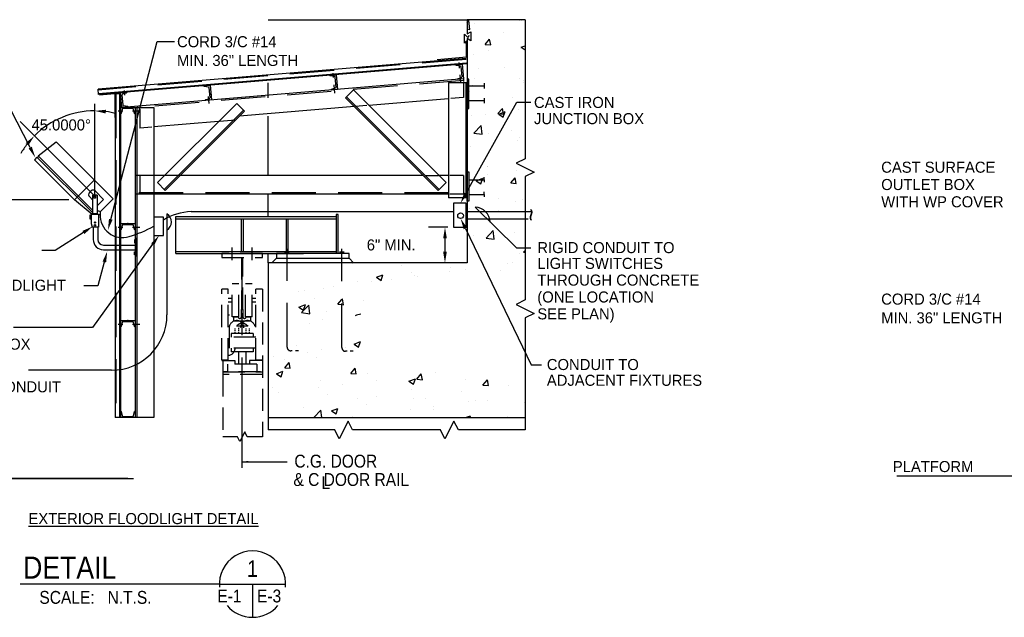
# Model space of a CAD drawing. Extents: x -762 to 3250, y 148 to 2899.
# Tile 5 of 9: x 12 to 1080, y 2236 to 2885. Entities that reach past the tile are written whole.
import ezdxf
from ezdxf.enums import TextEntityAlignment as Align

# ---------------------------------------------------------------- set-up
doc = ezdxf.new("R2010")
doc.units = 0
doc.header["$LTSCALE"] = 96
doc.header["$MEASUREMENT"] = 0
for name, pattern in [('CENTER', [2, 1.25, -0.25, 0.25, -0.25]), ('DASHED', [0.75, 0.5, -0.25]), ('HIDDEN', [0.375, 0.25, -0.125]), ('PHANTOM', [2.5, 1.25, -0.25, 0.25, -0.25, 0.25, -0.25])]:
    doc.linetypes.add(name, pattern=pattern)
doc.layers.get('0').update_dxf_attribs({"linetype": 'CONTINUOUS'})
doc.layers.get('DEFPOINTS').update_dxf_attribs({"linetype": 'CONTINUOUS'})
for name, color, linetype in [('102', 2, 'CONTINUOUS'), ('104', 4, 'CONTINUOUS'), ('E1', 3, 'CONTINUOUS'), ('E2', 2, 'CONTINUOUS'), ('S1', 2, 'CONTINUOUS'), ('S2', 7, 'CONTINUOUS'), ('S5', 1, 'CONTINUOUS'), ('S6', 1, 'CONTINUOUS'), ('S7', 3, 'CONTINUOUS')]:
    doc.layers.add(name, color=color, linetype=linetype)
doc.styles.get("Standard").update_dxf_attribs({"font": 'sx-frac.shx'})
doc.styles.add('SX-FRAC', font='SX-FRAC.shx', dxfattribs={"width": 0.9, "height": 14})
doc.dimstyles.new('_DIM1', dxfattribs={"dimscale": 96, "dimtxt": 0.125, "dimasz": 0.125, "dimexe": 0.1875, "dimexo": 0.0625, "dimgap": 0.0625, "dimtad": 1, "dimtih": 1, "dimtoh": 1, "dimdec": 4, "dimzin": 0, "dimtxsty": 'STANDARD', "dimcen": 0.0625, "dimazin": 3, "dimtfac": 1, "dimtdec": 4, "dimtofl": 0, "dimtmove": 0, "dimatfit": 3, "dimtolj": 1, "dimtzin": 0})

# ---------------------------------------------------------------- blocks, each defined once
blk = doc.blocks.new('*D34')
at = {"color": 0, "linetype": 'BYBLOCK'}
for p, q in [((-102.6, 3547.2), (-338.1, 3547.2)), ((-320.1, 3535.2), (-320.1, 3409.1)), ((-320.1, 3256.8), (-320.1, 3382.8)), ((-38.6, 3244.8), (-338.1, 3244.8))]:
    blk.add_line(p, q, dxfattribs=at)
for points in [[(-322.1, 3535.2), (-318.1, 3535.2), (-320.1, 3547.2)], [(-322.1, 3256.8), (-318.1, 3256.8), (-320.1, 3244.8)]]:
    blk.add_solid(points, dxfattribs=at)
at = {"layer": 'DEFPOINTS', "color": 0, "linetype": 'BYBLOCK'}
for p in [(-96.6, 3547.2), (-320.1, 3244.8), (-32.6, 3244.8)]:
    blk.add_point(p, dxfattribs=at)
at = {"color": 0, "linetype": 'BYBLOCK', "insert": (-320.1, 3396), "char_height": 12, "attachment_point": 5}
blk.add_mtext('\\A1;16\'-0"', dxfattribs=at)
blk = doc.blocks.new('*X28')
at = {"color": 0}
for p, q in [((3062.5, 1678.4), (3064.3, 1680.3)), ((3065.4, 1670.8), (3064.3, 1680.3)), ((3119.6, 1680.2), (3119.6, 1680.2)), ((3122, 1680.2), (3122, 1680.2)), ((3062.5, 1671.3), (3065.4, 1670.8)), ((3070.7, 1676.8), (3070.7, 1676.8)), ((3101.7, 1667.6), (3101.7, 1667.6)), ((3082.1, 1654.5), (3086.9, 1660.2)), ((3088.1, 1654), (3086.9, 1660.2)), ((3082.1, 1654.5), (3088.1, 1654)), ((3085.2, 1648.3), (3085.2, 1648.3)), ((3120.9, 1650.5), (3120.9, 1650.5)), ((3121.1, 1651.5), (3125.4, 1653.1)), ((3121.1, 1651.5), (3125.4, 1648.6)), ((3069.5, 1643.5), (3069.5, 1643.5)), ((3075.4, 1628.1), (3075.4, 1628.1)), ((3102.6, 1629.1), (3102.6, 1629.1)), ((3070.3, 1617.9), (3070.3, 1617.9)), ((3119.6, 1617.2), (3119.6, 1617.2)), ((3123.4, 1613.3), (3123.4, 1613.3)), ((3123.6, 1615.6), (3123.6, 1615.6)), ((3065.1, 1603.3), (3065.1, 1603.3)), ((3068.3, 1610.2), (3068.3, 1610.2)), ((3112.2, 1597), (3112.2, 1597)), ((3096, 1579.3), (3100.8, 1585)), ((3096.8, 1578.9), (3103.8, 1581.6)), ((3101.9, 1578.7), (3100.8, 1585)), ((3101.7, 1575.6), (3103.8, 1581.6)), ((3118.4, 1583.9), (3118.4, 1583.9)), ((3067.1, 1576.9), (3067.1, 1576.9)), ((3082.7, 1578.2), (3082.7, 1578.2)), ((3096, 1579.3), (3101.9, 1578.7)), ((3096.8, 1578.9), (3101.7, 1575.6)), ((3069.8, 1558.2), (3077.6, 1566.4)), ((3078.7, 1556.9), (3077.6, 1566.4)), ((3110.9, 1560.9), (3110.9, 1560.9)), ((3069.8, 1558.2), (3078.7, 1556.9)), ((3085.9, 1557.6), (3085.9, 1557.6)), ((3117.2, 1550.7), (3117.2, 1550.7)), ((3119.3, 1553.6), (3119.3, 1553.6)), ((3065.9, 1543.6), (3065.9, 1543.6)), ((3063.2, 1527.1), (3063.2, 1527.1)), ((3084.6, 1521.4), (3084.6, 1521.4)), ((3084.9, 1521.6), (3084.9, 1521.6)), ((3116, 1517.4), (3116, 1517.4)), ((3116.6, 1524.9), (3116.6, 1524.9)), ((3064.6, 1510.3), (3064.6, 1510.3)), ((3072.4, 1506.4), (3079.4, 1509.1)), ((3072.4, 1506.4), (3077.4, 1503.1)), ((3077.4, 1503.1), (3079.4, 1509.1)), ((3084.3, 1513.7), (3084.3, 1513.7)), ((3109.8, 1504.1), (3114.7, 1509.8)), ((3115.8, 1503.5), (3114.7, 1509.8)), ((3109.8, 1504.1), (3115.8, 1503.5)), ((3096.2, 1487), (3096.2, 1487)), ((3123.1, 1486.6), (3123.1, 1486.6)), ((3063.4, 1477), (3063.4, 1477)), ((3064.8, 1476.6), (3064.8, 1476.6)), ((3114.8, 1484.1), (3114.8, 1484.1)), ((3096.7, 1474), (3096.7, 1474)), ((3069.9, 1447.5), (3069.9, 1447.5)), ((3083.1, 1444.3), (3090.9, 1452.4)), ((3083.1, 1444.3), (3092, 1442.9)), ((3092, 1442.9), (3090.9, 1452.4)), ((3113.6, 1450.8), (3113.6, 1450.8)), ((3077.2, 1422.9), (3077.2, 1422.9)), ((3119, 1427), (3119, 1427)), ((3123.7, 1428.8), (3125.4, 1430.9)), ((3123.7, 1428.8), (3125.4, 1428.7)), ((2938.1, 1416.3), (2938.1, 1416.3)), ((2991.5, 1414), (2991.5, 1414)), ((3044.9, 1411.8), (3044.9, 1411.8)), ((3060.7, 1417), (3060.7, 1417)), ((3061, 1410.5), (3061, 1410.5)), ((3106.7, 1416.4), (3106.7, 1416.4)), ((3112.3, 1417.5), (3112.3, 1417.5)), ((2964.1, 1401.7), (2971.1, 1404.4)), ((2964.1, 1401.7), (2969.1, 1398.3)), ((2969.1, 1398.3), (2971.1, 1404.4)), ((2980.7, 1399.8), (2980.7, 1399.8)), ((3002.3, 1406.9), (3002.3, 1406.9)), ((3005.7, 1403.1), (3005.7, 1403.1)), ((3009.1, 1403), (3009.1, 1403)), ((3043.6, 1408.1), (3043.6, 1408.1)), ((3098.3, 1409.5), (3098.3, 1409.5)), ((2907.2, 1389.5), (2907.2, 1389.5)), ((2917.5, 1391.5), (2917.5, 1391.5)), ((2944, 1396.9), (2944, 1396.9)), ((2958.5, 1396.6), (2958.5, 1396.6)), ((2879.7, 1386.5), (2879.7, 1386.5)), ((2885.7, 1386.9), (2885.7, 1386.9)), ((2897.2, 1378.9), (2897.2, 1378.9)), ((2926.7, 1377.6), (2927.2, 1378.2)), ((2928.4, 1371.9), (2927.2, 1378.2)), ((2880.1, 1369.4), (2887.1, 1372.1)), ((2880.1, 1369.4), (2885, 1366.1)), ((2882.9, 1363.4), (2890.7, 1371.5)), ((2885, 1366.1), (2887.1, 1372.1)), ((2891.8, 1362), (2890.7, 1371.5)), ((2922.4, 1372.4), (2926.7, 1377.6)), ((2922.4, 1372.4), (2926.7, 1372.1)), ((2926.7, 1372.1), (2928.4, 1371.9)), ((2950.5, 1376.6), (2950.5, 1376.6)), ((2882.9, 1363.4), (2891.8, 1362)), ((2909.7, 1365), (2909.7, 1365)), ((2891.2, 1352), (2891.2, 1352)), ((2906, 1356.2), (2906, 1356.2)), ((2877.7, 1327.8), (2877.7, 1327.8)), ((2931.1, 1325.5), (2931.1, 1325.5)), ((2939.8, 1329.2), (2946.8, 1331.8)), ((2939.8, 1329.2), (2944.7, 1325.8)), ((2944.7, 1325.8), (2946.8, 1331.8)), ((2852.8, 1315.4), (2852.8, 1315.4)), ((2889.5, 1320), (2889.5, 1320)), ((2898.8, 1314.4), (2898.8, 1314.4)), ((2904.8, 1322.9), (2904.8, 1322.9)), ((2928.1, 1320.9), (2928.1, 1320.9)), ((2864.6, 1303.5), (2869.4, 1309.2)), ((2864.6, 1303.5), (2870.5, 1303)), ((2864.9, 1312.6), (2864.9, 1312.6)), ((2870.5, 1303), (2869.4, 1309.2)), ((2855.7, 1296.9), (2862.7, 1299.6)), ((2855.7, 1296.9), (2860.7, 1293.5)), ((2860.7, 1293.5), (2862.7, 1299.6)), ((2936.3, 1297.2), (2941.1, 1303)), ((2936.3, 1297.2), (2942.3, 1296.7)), ((2942.3, 1296.7), (2941.1, 1303)), ((2954.9, 1296.7), (2954.9, 1296.7)), ((3008, 1290.9), (3012.8, 1296.7)), ((3014, 1290.4), (3012.8, 1296.7)), ((3027.8, 1298.1), (3027.8, 1298.1)), ((2851.6, 1282.1), (2851.6, 1282.1)), ((2903.6, 1289.6), (2903.6, 1289.6)), ((2926.8, 1284.8), (2926.8, 1284.8)), ((2964.7, 1289.8), (2964.7, 1289.8)), ((2999.4, 1288.9), (3006.4, 1291.6)), ((2999.4, 1288.9), (3004.4, 1285.5)), ((3004.4, 1285.5), (3006.4, 1291.6)), ((3008, 1290.9), (3014, 1290.4)), ((3060.4, 1290.3), (3060.4, 1290.3)), ((3079.7, 1284.7), (3084.6, 1290.4)), ((3079.7, 1284.7), (3085.7, 1284.1)), ((3085.7, 1284.1), (3084.6, 1290.4)), ((3107.5, 1284.3), (3107.5, 1284.3)), ((2857.8, 1277), (2857.8, 1277)), ((2901.8, 1281.5), (2901.8, 1281.5)), ((2911.2, 1274.7), (2911.2, 1274.7)), ((2964.5, 1272.4), (2964.5, 1272.4)), ((3002, 1280.3), (3002, 1280.3)), ((3056.1, 1277.3), (3056.1, 1277.3)), ((2943.7, 1270.3), (2943.7, 1270.3)), ((2953.7, 1263.4), (2953.7, 1263.4)), ((3004.2, 1269.8), (3004.2, 1269.8)), ((3017.9, 1270.2), (3017.9, 1270.2)), ((3026.5, 1261.9), (3026.5, 1261.9)), ((3064.4, 1266.9), (3064.4, 1266.9)), ((3071.3, 1267.9), (3071.3, 1267.9)), ((3084.3, 1268.4), (3084.3, 1268.4)), ((3124.7, 1265.7), (3124.7, 1265.7)), ((2885.4, 1260.3), (2885.4, 1260.3)), ((2896.1, 1249.5), (2903.9, 1257.6)), ((2902.3, 1256.4), (2902.3, 1256.4)), ((2904.9, 1249.3), (2903.9, 1257.6)), ((2915.4, 1256.6), (2922.4, 1259.3)), ((2915.4, 1256.6), (2920.4, 1253.3)), ((2920.4, 1253.3), (2922.4, 1259.3)), ((2938.4, 1250.3), (2938.4, 1250.3)), ((3001.5, 1258.6), (3001.5, 1258.6)), ((3026, 1258.4), (3026, 1258.4)), ((3060.9, 1249.3), (3066.1, 1251.3)), ((3065.5, 1249.3), (3066.1, 1251.3)), ((3106.3, 1251), (3106.3, 1251)), ((2896.1, 1249.5), (2897, 1249.3))]:
    blk.add_line(p, q, dxfattribs=at)
blk = doc.blocks.new('*D35')
at = {"color": 0, "linetype": 'BYBLOCK'}
for p, q in [((308.6, 3517.3), (287.4, 3517.3)), ((305.4, 3505.3), (305.4, 3490.8)), ((308.6, 3478.8), (287.4, 3478.8))]:
    blk.add_line(p, q, dxfattribs=at)
for points in [[(303.4, 3505.3), (307.4, 3505.3), (305.4, 3517.3)], [(303.4, 3490.8), (307.4, 3490.8), (305.4, 3478.8)]]:
    blk.add_solid(points, dxfattribs=at)
at = {"layer": 'DEFPOINTS', "color": 0, "linetype": 'BYBLOCK'}
for p in [(314.6, 3517.3), (305.4, 3478.8), (314.6, 3478.8)]:
    blk.add_point(p, dxfattribs=at)
at = {"color": 0, "linetype": 'BYBLOCK', "insert": (247, 3498.1), "char_height": 12, "attachment_point": 5}
blk.add_mtext('\\A1;6" MIN.', dxfattribs=at)
blk = doc.blocks.new('*D36')
at = {"color": 0, "linetype": 'BYBLOCK'}
for start, end in [(90, 135), (75.1601, 82.5801), (142.4199, 149.8399)]:
    blk.add_arc((-74.6, 3551), 92.7, start, end, dxfattribs=at)
for points in [[(-62.8, 3640.9), (-62.5, 3644.9), (-74.6, 3643.7)], [(-149.6, 3608.8), (-146.6, 3606.2), (-140.2, 3616.5)]]:
    blk.add_solid(points, dxfattribs=at)
at = {"layer": 'DEFPOINTS', "color": 0, "linetype": 'BYBLOCK'}
for p in [(-74.6, 3651.2), (-98.6, 3640.5), (-155.7, 3632.1), (-74.6, 3551), (-74.6, 3551)]:
    blk.add_point(p, dxfattribs=at)
at = {"color": 0, "linetype": 'BYBLOCK', "insert": (-111, 3628.4), "char_height": 12, "attachment_point": 5}
blk.add_mtext('\\A1;45.0000°', dxfattribs=at)

msp = doc.modelspace()

# ---------------------------------------------------------------- linework, layer by layer
at = {"layer": '102'}
for p, q in [((228.54189, 2271.89115), (300.54189, 2271.89115)), ((264.54189, 2271.89115), (264.54189, 2235.89115))]:
    msp.add_line(p, q, dxfattribs=at)
at = {"layer": '104'}
msp.add_line((228.54189, 2271.89115), (12.54189, 2271.89115), dxfattribs=at)
for start, end in [(354.74746728, 185.25253272), (219.84502328, 320.15497672)]:
    msp.add_arc((264.54189, 2271.89115), 36, start, end, dxfattribs=at)
at = {"layer": 'DEFPOINTS', "color": 2, "linetype": 'BYBLOCK'}
msp.add_point((71.38869, 2689.12605), dxfattribs=at)
at = {"layer": 'E1', "color": 1, "linetype": 'CENTER'}
for q in [(93.369, 2793.17139), (12.26698, 2774.03276)]:
    msp.add_line((93.369, 2692.93074), q, dxfattribs=at)
at = {"layer": 'E1'}
for p, q in [((32.01785, 2736.83011), (51.54399, 2752.12405)), ((51.54399, 2752.12405), (113.32415, 2690.34389)), ((30.64166, 2735.45391), (27.85124, 2732.66349)), ((90.83427, 2675.2613), (30.64166, 2735.45391)), ((32.50559, 2736.34237), (31.12939, 2734.96617)), ((90.83427, 2678.01369), (32.01785, 2736.83011)), ((71.38869, 2689.12605), (27.85124, 2732.66349)), ((92.96534, 2710.7027), (71.38869, 2689.12605)), ((87.50306, 2696.77971), (89.52003, 2698.79667)), ((90.83427, 2689.20586), (87.50306, 2692.53707)), ((90.83427, 2694.26209), (90.83427, 2673.03972)), ((90.83427, 2694.26209), (92.38244, 2694.26209)), ((92.38244, 2694.26209), (92.38244, 2691.0779)), ((93.76267, 2698.79667), (103.00339, 2689.55595)), ((94.35555, 2694.26209), (94.35555, 2691.0779)), ((95.90372, 2694.26209), (94.35555, 2694.26209)), ((95.90372, 2694.26209), (95.90372, 2673.03972)), ((90.55963, 2673.03972), (71.38869, 2689.12605)), ((94.35555, 2691.0779), (92.38244, 2691.0779)), ((96.74378, 2683.29635), (95.90372, 2684.13641)), ((103.00339, 2689.55595), (96.74378, 2683.29635)), ((113.32415, 2690.34389), (99.21528, 2676.23502)), ((89.33123, 2672.29588), (88.02863, 2672.29588)), ((88.02863, 2672.29588), (88.02863, 2668.39071)), ((97.32951, 2673.03972), (89.40848, 2673.03972)), ((89.40848, 2673.03972), (89.40848, 2663.55574)), ((95.90372, 2674.03972), (90.83427, 2674.03972)), ((97.87543, 2676.84842), (95.87359, 2676.84842)), ((97.32951, 2673.03972), (97.32951, 2659.27865)), ((496.52525, 2676.24975), (567.12411, 2676.24975)), ((88.02863, 2668.39071), (89.33123, 2668.39071)), ((89.40848, 2663.55574), (90.44775, 2659.27865)), ((497.37179, 2668.53791), (563.66353, 2668.53791)), ((97.32951, 2659.27865), (90.44775, 2659.27865)), ((91.70522, 2659.27865), (91.70522, 2645.92265)), ((96.77467, 2659.27865), (96.77467, 2645.99211)), ((102.77467, 2639.99211), (138.40005, 2639.99211)), ((138.37256, 2645.60974), (136.42817, 2645.60974)), ((136.42817, 2645.60974), (136.42817, 2642.31239)), ((138.37256, 2645.02093), (136.42817, 2645.02093)), ((138.37256, 2642.9012), (136.42817, 2642.9012)), ((136.42817, 2642.31239), (138.37256, 2642.31239)), ((138.40005, 2646.96261), (138.40005, 2627.95215)), ((139.11316, 2646.96261), (138.40005, 2646.96261)), ((139.11316, 2646.96261), (139.11316, 2627.95215)), ((102.70522, 2634.92265), (138.40005, 2634.92265)), ((136.42817, 2629.30501), (136.42817, 2632.60237)), ((136.42817, 2632.60237), (138.37256, 2632.60237)), ((138.37256, 2632.01355), (136.42817, 2632.01355)), ((138.37256, 2629.89383), (136.42817, 2629.89383)), ((138.37256, 2629.30501), (136.42817, 2629.30501)), ((139.11316, 2627.95215), (138.40005, 2627.95215))]:
    msp.add_line(p, q, dxfattribs=at)
at = {"layer": 'E1', "color": 5}
msp.add_line((197.87562, 2676.24974), (482.63457, 2676.24974), dxfattribs=at)
at = {"layer": 'E1'}
for points in [[(482.63457, 2659.27485), (496.52525, 2659.27485), (496.52525, 2685.51281), (482.63457, 2685.51281)], [(157.40061, 2650.5282), (167.81863, 2650.5282), (167.81863, 2670.20667), (157.40061, 2670.20667)]]:
    msp.add_lwpolyline(points, close=True, dxfattribs=at)
for centre, radius in [((93.369, 2692.93074), 0.98656), ((93.61121, 2664.48554), 0.74385), ((93.61121, 2661.51017), 0.74385)]:
    msp.add_circle(centre, radius, dxfattribs=at)
for centre, radius, start, end in [((89.62438, 2694.65839), 3, 135, 225), ((91.64135, 2696.67535), 3, 45, 135), ((97.8017, 2674.9129), 1.93552, 255.41910515, 90), ((102.70522, 2645.92265), 11, 180, 270), ((102.77467, 2645.99211), 6, 180, 270)]:
    msp.add_arc(centre, radius, start, end, dxfattribs=at)
at = {"layer": 'E1', "color": 5}
for centre, radius, start, end in [((123.26536, 2672.10366), 24.03624, 176.279653, 288.11124386), ((199.80215, 2616.41853), 59.86222, 91.84425327, 122.29547916), ((88.40411, 2788.74832), 145.77232, 286.88229096, 298.24982024)]:
    msp.add_arc(centre, radius, start, end, dxfattribs=at)
at = {"layer": 'E2'}
for p, q in [((23.31227, 2745.81605), (-45.09133, 2878.87903)), ((110.71732, 2667.89961), (161.23975, 2861.07248)), ((161.23975, 2861.07248), (179.8689, 2861.07248)), ((496.02708, 2695.97821), (551.37425, 2795.23284)), ((551.37425, 2795.23284), (566.46255, 2795.23284)), ((171.71865, 2673.74315), (171.71865, 2564.1516)), ((506.03096, 2681.22286), (551.00966, 2636.95553)), ((81.07602, 2653.6782), (50.46105, 2634.03975)), ((495.52144, 2657.96636), (566.73149, 2509.87241)), ((156.14646, 2640.79426), (91.00976, 2550.4083)), ((156.05571, 2641.1151), (155.28451, 2640.15454)), ((50.46105, 2634.03975), (35.94869, 2634.03975)), ((551.00966, 2636.95553), (566.68404, 2636.95553)), ((103.75894, 2621.593), (96.65038, 2595.64306)), ((96.65038, 2595.64306), (81.35723, 2595.64306)), ((91.00976, 2550.4083), (5.03328, 2550.4083)), ((111.71865, 2504.1516), (21.3798, 2504.1516)), ((566.73149, 2509.87241), (578.08977, 2509.87241))]:
    msp.add_line(p, q, dxfattribs=at)
at = {"layer": 'E2', "color": 3}
for p, q in [((-369.73813, 2386.75259), (135.37937, 2386.75259)), ((963.57994, 2389.42953), (1468.69744, 2389.42953))]:
    msp.add_line(p, q, dxfattribs=at)
at = {"layer": 'E2'}
msp.add_circle((490.32125, 2671.87669), 3.09771, dxfattribs=at)
for centre, radius, start, end in [((166.19872, 2665.01662), 10.32579, 302.31528077, 57.68471923), ((505.31875, 2664.15428), 17.08343, 2.42799481, 87.6106417), ((111.71865, 2564.1516), 60, 270, 0)]:
    msp.add_arc(centre, radius, start, end, dxfattribs=at)
for points in [[(25.091, 2746.73045), (21.53354, 2744.90166), (28.79862, 2735.14366)], [(494.28031, 2696.95226), (497.77386, 2695.00415), (490.18278, 2685.49755)], [(112.65224, 2667.39355), (108.7824, 2668.40566), (107.68097, 2656.2901)], [(493.71899, 2657.09966), (497.32389, 2658.83306), (490.32125, 2668.78107)], [(79.99616, 2655.36162), (82.15587, 2651.99478), (91.17655, 2660.15734)], [(154.52389, 2641.96356), (157.76903, 2639.62496), (163.16229, 2650.52967)], [(101.83, 2622.1214), (105.68788, 2621.0646), (106.92934, 2633.16661)]]:
    msp.add_solid(points, dxfattribs=at)
at = {"layer": 'S1', "color": 1}
for p, q in [((281.37179, 2884.6534), (497.37179, 2884.6534)), ((560.29725, 2884.6534), (560.29725, 2733.75853)), ((281.37179, 2799.93127), (281.37179, 2815.98673)), ((281.37179, 2715.3334), (281.37179, 2779.86195)), ((560.29725, 2733.75853), (550.58082, 2728.90034)), ((550.58082, 2728.90034), (570.01368, 2719.18389)), ((570.01368, 2719.18389), (560.29725, 2714.32569)), ((560.29725, 2714.32569), (560.29725, 2601.79411)), ((281.37179, 2671.0534), (281.37179, 2695.3334)), ((560.29725, 2601.79411), (560.29725, 2580.41798)), ((560.29725, 2580.41798), (550.58082, 2575.55978)), ((550.58082, 2575.55978), (570.01368, 2565.84334)), ((570.01368, 2565.84334), (560.29725, 2560.98514)), ((560.29725, 2560.98514), (560.29725, 2439.26879)), ((368.34585, 2448.98521), (358.6294, 2429.55236)), ((373.20405, 2439.26879), (368.34585, 2448.98521)), ((483.03964, 2448.98521), (473.3232, 2429.55236)), ((487.89784, 2439.26879), (483.03964, 2448.98521)), ((353.7712, 2439.26879), (281.37179, 2439.26879)), ((358.6294, 2429.55236), (353.7712, 2439.26879)), ((394.58017, 2439.26879), (373.20405, 2439.26879)), ((468.465, 2439.26879), (394.58017, 2439.26879)), ((473.3232, 2429.55236), (468.465, 2439.26879)), ((560.29725, 2439.26879), (487.89784, 2439.26879))]:
    msp.add_line(p, q, dxfattribs=at)
at = {"layer": 'S1', "color": 2}
for p, q in [((497.37179, 2884.6534), (497.37179, 2869.14253)), ((560.29725, 2884.6534), (497.37179, 2884.6534)), ((497.37179, 2869.14253), (501.59832, 2871.58272)), ((497.37179, 2864.20586), (497.37179, 2620.6534)), ((501.59832, 2861.76568), (497.37179, 2864.20586)), ((501.59832, 2871.58272), (501.59832, 2861.76568)), ((497.37179, 2620.6534), (281.37179, 2620.6534)), ((281.37179, 2620.6534), (281.37179, 2452.6534)), ((285.47742, 2620.6534), (290.47742, 2625.6534)), ((374.25919, 2620.6534), (369.25919, 2625.6534)), ((281.37179, 2452.6534), (560.29725, 2452.6534))]:
    msp.add_line(p, q, dxfattribs=at)
at = {"layer": 'S2', "color": 2}
for p, q in [((496.46042, 2842.59825), (96.95642, 2809.30625)), ((496.87565, 2837.61552), (97.37165, 2804.32352)), ((497.37179, 2836.6534), (97.4547, 2803.32698)), ((485.19546, 2835.6405), (492.05583, 2836.2104)), ((485.21474, 2835.40838), (485.19546, 2835.6405)), ((490.1674, 2834.23427), (485.63441, 2834.956)), ((491.87033, 2822.93364), (491.00673, 2833.3295)), ((492.05583, 2836.2104), (493.38041, 2820.26533)), ((348.52445, 2824.25125), (355.38482, 2824.82115)), ((348.54373, 2824.01913), (348.52445, 2824.25125)), ((353.49639, 2822.84502), (348.9634, 2823.56675)), ((355.19932, 2811.54439), (354.33572, 2821.94025)), ((355.38482, 2824.82115), (356.7094, 2808.87608)), ((486.84003, 2820.44297), (491.19179, 2821.90277)), ((211.85344, 2812.862), (218.71381, 2813.4319)), ((211.87272, 2812.62988), (211.85344, 2812.862)), ((216.82538, 2811.45577), (212.29239, 2812.1775)), ((218.52831, 2800.15514), (217.66471, 2810.55099)), ((218.71381, 2813.4319), (220.03839, 2797.48682)), ((350.16902, 2809.05372), (354.52078, 2810.51352)), ((486.52004, 2819.69542), (486.50076, 2819.92754)), ((493.38041, 2820.26533), (486.52004, 2819.69542)), ((97.4547, 2803.32698), (96.95642, 2809.30625)), ((115.37179, 2804.18757), (115.37179, 2452.6534)), ((121.37179, 2804.18757), (115.37179, 2804.18757)), ((120.37179, 2804.18757), (120.37179, 2452.6534)), ((121.37179, 2805.32007), (128.23216, 2805.88997)), ((122.69638, 2789.37499), (121.37179, 2805.32007)), ((121.37179, 2800.17368), (121.37179, 2452.6534)), ((122.88188, 2802.65176), (123.74548, 2792.2559)), ((127.91218, 2805.14242), (123.56041, 2803.68262)), ((128.23216, 2805.88997), (128.25145, 2805.65785)), ((213.49801, 2797.66447), (217.84978, 2799.12427)), ((349.84903, 2808.30617), (349.82975, 2808.53829)), ((356.7094, 2808.87608), (349.84903, 2808.30617)), ((121.37179, 2782.49099), (121.37179, 2789.37499)), ((121.37179, 2789.37499), (137.37179, 2789.37499)), ((129.55675, 2789.94489), (122.69638, 2789.37499)), ((124.58481, 2791.35112), (129.1178, 2790.6294)), ((129.53746, 2790.17701), (129.55675, 2789.94489)), ((137.37179, 2789.37499), (137.37179, 2782.49099)), ((213.17802, 2796.91692), (213.15874, 2797.14904)), ((220.03839, 2797.48682), (213.17802, 2796.91692)), ((121.60471, 2782.49099), (121.37179, 2782.49099)), ((123.18481, 2787.32944), (122.09029, 2782.87176)), ((134.58763, 2788.09099), (124.15596, 2788.09099)), ((136.6533, 2782.87176), (135.55878, 2787.32944)), ((137.37179, 2782.49099), (137.13888, 2782.49099)), ((121.37179, 2663.34282), (137.37179, 2663.34282)), ((121.37179, 2656.45882), (121.37179, 2663.34282)), ((123.18481, 2661.29727), (122.09029, 2656.83959)), ((134.58763, 2662.05882), (124.15596, 2662.05882)), ((136.6533, 2656.83959), (135.55878, 2661.29727)), ((137.37179, 2663.34282), (137.37179, 2656.45882)), ((121.60471, 2656.45882), (121.37179, 2656.45882)), ((137.37179, 2656.45882), (137.13888, 2656.45882)), ((121.37179, 2557.99811), (137.37179, 2557.99811)), ((121.37179, 2551.11411), (121.37179, 2557.99811)), ((123.18481, 2555.95256), (122.09029, 2551.49488)), ((134.58763, 2556.71411), (124.15596, 2556.71411)), ((136.6533, 2551.49488), (135.55878, 2555.95256)), ((137.37179, 2557.99811), (137.37179, 2551.11411)), ((121.60471, 2551.11411), (121.37179, 2551.11411)), ((137.37179, 2551.11411), (137.13888, 2551.11411)), ((121.37179, 2459.5374), (121.60471, 2459.5374)), ((121.37179, 2452.6534), (121.37179, 2459.5374)), ((122.09029, 2459.15663), (123.18481, 2454.69895)), ((135.55878, 2454.69895), (136.6533, 2459.15663)), ((137.13888, 2459.5374), (137.37179, 2459.5374)), ((137.37179, 2459.5374), (137.37179, 2452.6534)), ((121.37179, 2452.6534), (115.37179, 2452.6534)), ((137.37179, 2452.6534), (121.37179, 2452.6534)), ((124.15596, 2453.9374), (134.58763, 2453.9374))]:
    msp.add_line(p, q, dxfattribs=at)
at = {"layer": 'S2', "color": 1, "linetype": 'DASHED'}
for p, q in [((496.54347, 2841.60171), (97.03947, 2808.30971)), ((493.50498, 2818.77051), (123.80995, 2787.96259)), ((493.38041, 2816.48091), (493.38041, 2800.196)), ((116.37179, 2804.18757), (116.37179, 2452.6534)), ((493.38041, 2800.196), (479.87031, 2799.07016)), ((388.68673, 2791.47153), (375.76311, 2790.39456)), ((142.26112, 2787.33825), (142.26112, 2766.92206)), ((155.18639, 2767.99916), (142.26112, 2766.92206)), ((245.95138, 2775.42771), (228.86619, 2774.00394)), ((154.27062, 2715.3334), (142.26112, 2715.3334)), ((142.26112, 2715.3334), (142.26112, 2695.3334)), ((184.52396, 2715.3334), (169.58472, 2715.3334)), ((451.47032, 2715.3334), (466.40956, 2715.3334)), ((477.37179, 2696.8334), (137.37179, 2696.8334)), ((154.27062, 2695.3334), (142.26112, 2695.3334))]:
    msp.add_line(p, q, dxfattribs=at)
at = {"layer": 'S2', "color": 1}
for p, q in [((488.36856, 2838.10208), (488.93222, 2831.92671)), ((351.69755, 2826.71283), (352.12426, 2822.03779)), ((125.11938, 2807.7827), (125.58501, 2802.68132)), ((118.89643, 2785.61468), (124.01902, 2785.61468)), ((474.56022, 2707.88095), (466.07494, 2699.39567)), ((118.89643, 2659.5825), (124.01902, 2659.5825)), ((281.37179, 2620.6534), (281.37179, 2630.6534)), ((118.89643, 2554.2378), (124.01902, 2554.2378))]:
    msp.add_line(p, q, dxfattribs=at)
at = {"layer": 'S2', "color": 3}
for p, q in [((489.57111, 2824.92706), (490.35307, 2816.35997)), ((493.38041, 2820.26533), (123.64479, 2789.45402)), ((352.85702, 2814.0098), (353.68206, 2804.97072)), ((477.37179, 2816.48091), (497.37179, 2816.48091)), ((477.37179, 2816.48091), (477.37179, 2691.3334)), ((493.38041, 2820.26533), (493.38041, 2817.5436)), ((495.87179, 2816.48091), (495.87179, 2691.3334)), ((98.7048, 2802.99751), (115.20021, 2804.37213)), ((115.20021, 2804.37213), (115.20021, 2778.37213)), ((216.31818, 2801.17254), (217.01105, 2793.58147)), ((373.95927, 2808.4819), (365.47399, 2799.99662)), ((466.07494, 2699.39567), (365.47399, 2799.99662)), ((467.1356, 2700.45633), (366.53465, 2801.05728)), ((474.56022, 2707.88095), (373.95927, 2808.4819)), ((137.37179, 2789.37499), (137.37179, 2452.6534)), ((137.37179, 2789.37499), (157.37179, 2789.37499)), ((138.87179, 2789.37499), (138.87179, 2452.6534)), ((140.01224, 2789.37499), (140.01224, 2790.81798)), ((157.37179, 2789.37499), (157.37179, 2452.6534)), ((161.43406, 2707.88095), (247.36903, 2793.81592)), ((247.36903, 2793.81592), (255.85431, 2785.33064)), ((375.1289, 2790.34171), (250.47779, 2779.95412)), ((477.37179, 2798.86195), (390.79403, 2791.64714)), ((134.16472, 2785.61468), (142.40311, 2785.61468)), ((168.85868, 2700.45633), (254.79365, 2786.3913)), ((169.91934, 2699.39567), (255.85431, 2785.33064)), ((227.58566, 2774.03255), (157.37179, 2768.1814)), ((450.1372, 2715.3334), (137.69041, 2715.3334)), ((168.88651, 2715.3334), (157.37179, 2715.3334)), ((168.88651, 2715.3334), (157.37179, 2715.3334)), ((477.37179, 2715.3334), (467.10777, 2715.3334)), ((161.43406, 2707.88095), (169.91934, 2699.39567)), ((477.37179, 2695.3334), (137.37179, 2695.3334)), ((497.37179, 2691.3334), (477.37179, 2691.3334)), ((181.37179, 2630.6534), (181.37179, 2671.0534)), ((181.37179, 2671.0534), (355.37179, 2671.0534)), ((355.37179, 2673.0534), (355.37179, 2630.6534)), ((357.37179, 2673.0534), (355.37179, 2673.0534)), ((357.37179, 2630.6534), (357.37179, 2673.0534)), ((181.37179, 2668.5934), (355.37179, 2668.5934)), ((134.16472, 2659.5825), (142.40311, 2659.5825)), ((181.37179, 2633.1134), (355.37179, 2633.1134)), ((181.37179, 2630.6534), (319.87179, 2630.6534)), ((369.25919, 2630.6534), (290.47742, 2630.6534)), ((290.47742, 2630.6534), (290.47742, 2625.6534)), ((369.25919, 2625.6534), (369.25919, 2630.6534)), ((290.47742, 2625.6534), (369.25919, 2625.6534)), ((134.16472, 2554.2378), (142.40311, 2554.2378)), ((157.37179, 2452.6534), (137.37179, 2452.6534))]:
    msp.add_line(p, q, dxfattribs=at)
at = {"layer": 'S2', "color": 4}
for p, q in [((499.37179, 2812.86738), (515.87179, 2812.86738)), ((515.87179, 2815.61738), (515.87179, 2810.11738)), ((515.87179, 2799.61738), (515.87179, 2794.11738)), ((499.37179, 2796.86738), (515.87179, 2796.86738)), ((515.87179, 2710.94693), (515.87179, 2713.69693)), ((499.37179, 2710.94693), (515.87179, 2710.94693)), ((515.87179, 2710.94693), (515.87179, 2708.19693)), ((499.37179, 2694.94693), (515.87179, 2694.94693)), ((515.87179, 2694.94693), (515.87179, 2697.69693)), ((515.87179, 2694.94693), (515.87179, 2692.19693))]:
    msp.add_line(p, q, dxfattribs=at)
at = {"layer": 'S2', "color": 1, "linetype": 'HIDDEN'}
for p, q in [((493.44606, 2715.3334), (478.74541, 2715.3334)), ((493.44606, 2715.3334), (493.44606, 2695.3334)), ((493.44606, 2695.3334), (478.74541, 2695.3334))]:
    msp.add_line(p, q, dxfattribs=at)
at = {"layer": 'S2', "color": 2, "linetype": 'CONTINUOUS'}
for p, q in [((252.31115, 2668.5934), (252.31115, 2633.1134)), ((254.31115, 2668.5934), (254.31115, 2633.1134)), ((301.01849, 2668.5934), (301.01849, 2633.1134)), ((303.01849, 2668.5934), (303.01849, 2633.1134))]:
    msp.add_line(p, q, dxfattribs=at)
at = {"layer": 'S2', "color": 14, "linetype": 'HIDDEN'}
for p, q in [((275.31198, 2630.66724), (231.31033, 2630.66724)), ((231.31033, 2630.66724), (231.31033, 2626.66709)), ((275.31198, 2626.66709), (275.31198, 2630.66724)), ((231.31033, 2626.66709), (275.31198, 2626.66709)), ((252.56112, 2626.66709), (252.56112, 2570.02093)), ((254.06118, 2570.02093), (254.06118, 2626.66709)), ((242.31074, 2562.02063), (242.31074, 2598.02198)), ((249.56101, 2598.02198), (242.31074, 2598.02198)), ((249.56101, 2562.02063), (249.56101, 2598.02198)), ((264.31156, 2598.02198), (257.06129, 2598.02198)), ((257.06129, 2562.02063), (257.06129, 2598.02198)), ((264.31156, 2562.02063), (264.31156, 2598.02198)), ((231.31033, 2515.03705), (231.31033, 2592.00946)), ((238.31059, 2592.00946), (231.31033, 2592.00946)), ((238.31059, 2515.03705), (238.31059, 2592.00946)), ((268.31171, 2515.03705), (268.31171, 2592.00946)), ((275.31198, 2592.00946), (268.31171, 2592.00946)), ((275.29398, 2592.00946), (275.29398, 2431.98715)), ((242.31074, 2582.02138), (238.31059, 2582.02138)), ((242.31074, 2578.02123), (238.31059, 2578.02123)), ((268.31171, 2582.02138), (264.31156, 2582.02138)), ((268.31171, 2578.02123), (264.31156, 2578.02123)), ((252.56112, 2570.02093), (254.06118, 2570.02093)), ((252.56112, 2562.02063), (252.56112, 2570.02093)), ((252.56112, 2570.02093), (254.06118, 2570.02093)), ((252.56112, 2562.02063), (252.56112, 2570.02093)), ((252.56112, 2570.02093), (254.06118, 2570.02093)), ((254.06118, 2570.02093), (254.06118, 2562.02063)), ((254.06118, 2570.02093), (254.06118, 2562.02063)), ((239.69557, 2564.00014), (237.75579, 2564.00014)), ((239.69557, 2528.20614), (239.69557, 2564.00014)), ((249.56101, 2562.02063), (242.31074, 2562.02063)), ((244.31082, 2557.52046), (244.31082, 2562.02063)), ((244.31082, 2557.52046), (244.31082, 2562.02063)), ((244.31082, 2562.02063), (248.95472, 2562.02063)), ((244.31082, 2562.02063), (248.95472, 2562.02063)), ((262.31149, 2557.52046), (244.31082, 2557.52046)), ((262.31149, 2557.52046), (244.31082, 2557.52046)), ((264.31156, 2562.02063), (257.06129, 2562.02063)), ((257.66758, 2562.02063), (262.31149, 2562.02063)), ((257.66758, 2562.02063), (262.31149, 2562.02063)), ((262.31149, 2562.02063), (262.31149, 2557.52046)), ((262.31149, 2562.02063), (262.31149, 2557.52046)), ((265.3116, 2544.01996), (241.3107, 2544.01996)), ((241.3107, 2544.01996), (241.3107, 2540.01981)), ((245.31085, 2549.53712), (245.31085, 2548.50129)), ((245.31085, 2547.46546), (245.31085, 2546.37511)), ((245.31085, 2545.39379), (245.31085, 2544.01996)), ((259.31138, 2552.02026), (247.31093, 2552.02026)), ((249.311, 2550.02018), (249.311, 2548.50129)), ((249.311, 2547.46546), (249.311, 2546.37511)), ((249.311, 2545.39379), (249.311, 2544.01996)), ((257.3113, 2549.53712), (257.3113, 2548.50129)), ((257.3113, 2547.46546), (257.3113, 2546.37511)), ((257.3113, 2545.39379), (257.3113, 2544.01996)), ((261.31145, 2548.50129), (261.31145, 2549.53712)), ((261.31145, 2546.37511), (261.31145, 2547.46546)), ((261.31145, 2544.01996), (261.31145, 2545.39379)), ((265.3116, 2544.01996), (265.3116, 2540.01981)), ((268.31171, 2540.01981), (238.31059, 2540.01981)), ((268.31171, 2528.01936), (238.31059, 2528.01936)), ((241.3107, 2528.01936), (241.3107, 2524.01921)), ((265.3116, 2524.01921), (241.3107, 2524.01921)), ((249.311, 2524.01921), (249.311, 2510.5187)), ((257.3113, 2524.01921), (257.3113, 2510.5187)), ((265.3116, 2528.01936), (265.3116, 2524.01921)), ((238.31059, 2515.03705), (231.31033, 2515.03705)), ((231.38718, 2514.51885), (245.31085, 2514.51885)), ((232.31115, 2513.53317), (232.31115, 2499.52008)), ((245.31085, 2514.51885), (245.31085, 2510.5187)), ((261.31145, 2514.51885), (261.31145, 2510.5187)), ((275.37485, 2514.51885), (261.31145, 2514.51885)), ((275.31198, 2515.03705), (268.31171, 2515.03705)), ((232.31115, 2502.5184), (272.32987, 2502.5184)), ((273.3119, 2502.5184), (233.3104, 2502.5184)), ((269.31175, 2510.5187), (237.31055, 2510.5187)), ((237.31055, 2510.5187), (237.31055, 2502.5184)), ((269.31175, 2510.5187), (269.31175, 2502.5184)), ((272.32987, 2502.5184), (275.29398, 2502.53234)), ((275.29398, 2499.60341), (232.31115, 2499.52008)), ((232.31115, 2499.52008), (232.31115, 2431.98715)), ((256.15479, 2437.36001), (250.78192, 2426.6143)), ((258.84121, 2431.98715), (256.15479, 2437.36001)), ((248.0955, 2431.98715), (232.31115, 2431.98715)), ((250.78192, 2426.6143), (248.0955, 2431.98715)), ((275.29398, 2431.98715), (258.84121, 2431.98715))]:
    msp.add_line(p, q, dxfattribs=at)
at = {"layer": 'S2', "color": 1, "linetype": 'PHANTOM'}
for p, q in [((242.31074, 2623.42135), (242.31074, 2637.33283)), ((264.31156, 2623.42135), (264.31156, 2637.33283))]:
    msp.add_line(p, q, dxfattribs=at)
at = {"layer": 'S2', "color": 4, "linetype": 'BYBLOCK'}
for p, q in [((304.35498, 2632.4034), (299.35498, 2632.4034)), ((363.92856, 2632.4034), (358.92856, 2632.4034))]:
    msp.add_line(p, q, dxfattribs=at)
at = {"layer": 'S2', "color": 5, "linetype": 'DASHED'}
for p, q in [((302.04123, 2529.21794), (302.04123, 2636.04539)), ((361.61482, 2528.6534), (361.61482, 2636.04539)), ((307.64519, 2525.21794), (306.04123, 2525.21794)), ((314.29123, 2525.21794), (311.04682, 2525.21794)), ((367.21877, 2524.6534), (365.61482, 2524.6534)), ((373.86482, 2524.6534), (370.62041, 2524.6534))]:
    msp.add_line(p, q, dxfattribs=at)
at = {"layer": 'S2', "color": 1, "linetype": 'CENTER'}
msp.add_line((253.31115, 2398.09043), (253.31115, 2618.25264), dxfattribs=at)
at = {"layer": 'S2', "color": 1, "linetype": 'CONTINUOUS'}
msp.add_line((281.37179, 2452.6534), (281.37179, 2439.26879), dxfattribs=at)
at = {"layer": 'S2', "color": 3}
msp.add_lwpolyline([(464.77719, 2841.51013), (496.77719, 2844.1768), (496.77719, 2861.53896), (494.52719, 2859.28896), (494.52719, 2868.84546), (498.02719, 2865.34546), (500.01884, 2867.3371)], dxfattribs=at)
for points in [[(497.37179, 2788.24238), (499.37179, 2788.24238), (499.37179, 2820.24238), (497.37179, 2820.24238)], [(497.37179, 2719.57193), (499.37179, 2719.57193), (499.37179, 2687.57193), (497.37179, 2687.57193)]]:
    msp.add_lwpolyline(points, close=True, dxfattribs=at)
at = {"layer": 'S2', "color": 2}
for centre, radius, start, end in [((485.71303, 2835.44978), 0.5, 184.74874585, 260.95349267), ((490.01016, 2833.24671), 1, 4.74874585, 80.95349267), ((349.04202, 2824.06053), 0.5, 184.74874585, 260.95349267), ((353.33915, 2821.85746), 1, 4.74874585, 80.95349267), ((486.99904, 2819.96894), 0.5, 108.54399902, 184.74874585), ((490.87376, 2822.85085), 1, 288.54399902, 4.74874585), ((212.37101, 2812.67128), 0.5, 184.74874585, 260.95349267), ((216.66814, 2810.46821), 1, 4.74874585, 80.95349267), ((354.20275, 2811.4616), 1, 288.54399902, 4.74874585), ((123.87845, 2802.73454), 1, 108.54399902, 184.74874585), ((127.75316, 2805.61646), 0.5, 288.54399902, 4.74874585), ((217.53174, 2800.07235), 1, 288.54399902, 4.74874585), ((350.32803, 2808.57968), 0.5, 108.54399902, 184.74874585), ((124.74205, 2792.33868), 1, 184.74874585, 260.95349267), ((129.03918, 2790.13562), 0.5, 4.74874585, 80.95349267), ((213.65703, 2797.19043), 0.5, 108.54399902, 184.74874585), ((121.60471, 2782.99099), 0.5, 270, 346.20474682), ((124.15596, 2787.09099), 1, 90, 166.20474682), ((134.58763, 2787.09099), 1, 13.79525318, 90), ((137.13888, 2782.99099), 0.5, 193.79525318, 270), ((124.15596, 2661.05882), 1, 90, 166.20474682), ((134.58763, 2661.05882), 1, 13.79525318, 90), ((121.60471, 2656.95882), 0.5, 270, 346.20474682), ((137.13888, 2656.95882), 0.5, 193.79525318, 270), ((124.15596, 2555.71411), 1, 90, 166.20474682), ((134.58763, 2555.71411), 1, 13.79525318, 90), ((121.60471, 2551.61411), 0.5, 270, 346.20474682), ((137.13888, 2551.61411), 0.5, 193.79525318, 270), ((121.60471, 2459.0374), 0.5, 13.79525318, 90), ((137.13888, 2459.0374), 0.5, 90, 166.20474682), ((124.15596, 2454.9374), 1, 193.79525318, 270), ((134.58763, 2454.9374), 1, 270, 346.20474682)]:
    msp.add_arc(centre, radius, start, end, dxfattribs=at)
at = {"layer": 'S2', "color": 14, "linetype": 'HIDDEN'}
for centre, radius, start, end in [((247.31093, 2550.02018), 8, 0, 167.18177266), ((253.31115, 2547.02007), 8, 36.86989765, 136.46927321), ((250.38026, 2562.02063), 1.42554, 180, 205.01696094), ((250.38026, 2562.02063), 1.42554, 180, 205.01696094), ((250.56315, 2562.10598), 1.62736, 205.01696094, 228.40781171), ((250.56315, 2562.10598), 1.62736, 205.01696094, 228.40781171), ((250.68127, 2562.23905), 1.8053, 228.40781171, 249.81379458), ((250.68127, 2562.23905), 1.8053, 228.40781171, 249.81379458), ((250.75792, 2562.44756), 2.02744, 249.81379458, 270), ((250.75792, 2562.44756), 2.02744, 249.81379458, 270), ((250.75792, 2562.44756), 2.02744, 270, 290.18620542), ((250.75792, 2562.44756), 2.02744, 270, 290.18620542), ((259.31138, 2550.02018), 8, 12.81822734, 180), ((250.83458, 2562.23905), 1.8053, 290.18620542, 311.59218829), ((250.83458, 2562.23905), 1.8053, 290.18620542, 311.59218829), ((250.9527, 2562.10598), 1.62736, 311.59218829, 334.98303906), ((250.9527, 2562.10598), 1.62736, 311.59218829, 334.98303906), ((251.13559, 2562.02063), 1.42554, 334.98303906, 360), ((251.13559, 2562.02063), 1.42554, 334.98303906, 360), ((255.48672, 2562.02063), 1.42554, 180, 205.01696094), ((255.48672, 2562.02063), 1.42554, 180, 205.01696094), ((255.66961, 2562.10598), 1.62736, 205.01696094, 228.40781171), ((255.66961, 2562.10598), 1.62736, 205.01696094, 228.40781171), ((255.78772, 2562.23905), 1.8053, 228.40781171, 249.81379458), ((255.78772, 2562.23905), 1.8053, 228.40781171, 249.81379458), ((255.86438, 2562.44756), 2.02744, 249.81379458, 270), ((255.86438, 2562.44756), 2.02744, 249.81379458, 270), ((255.86438, 2562.44756), 2.02744, 270, 290.18620542), ((255.86438, 2562.44756), 2.02744, 270, 290.18620542), ((255.94104, 2562.23905), 1.8053, 290.18620542, 311.59218829), ((255.94104, 2562.23905), 1.8053, 290.18620542, 311.59218829), ((256.05915, 2562.10598), 1.62736, 311.59218829, 334.98303906), ((256.05915, 2562.10598), 1.62736, 311.59218829, 334.98303906), ((256.24205, 2562.02063), 1.42554, 334.98303906, 360), ((256.24205, 2562.02063), 1.42554, 334.98303906, 0), ((237.6955, 2528.20614), 8, 270, 0)]:
    msp.add_arc(centre, radius, start, end, dxfattribs=at)
at = {"layer": 'S2', "color": 5, "linetype": 'DASHED'}
for centre in [(306.04123, 2529.21794), (365.61482, 2528.6534)]:
    msp.add_arc(centre, 4, 180, 270, dxfattribs=at)
at = {"layer": 'S2', "color": 2}
for p in [(356.20564, 2814.94025), (219.53463, 2803.551), (129.37179, 2663.34282), (129.37179, 2557.99811)]:
    msp.add_point(p, dxfattribs=at)
at = {"layer": 'S5', "color": 1}
for points in [[(121.49663, 2797.07587), (121.49663, 2797.03426), (121.37179, 2797.05506)], [(497.24696, 2797.07587), (497.24696, 2797.03426), (497.37179, 2797.05506)]]:
    msp.add_solid(points, dxfattribs=at)
at = {"layer": 'S7', "color": 1}
msp.add_line((254.09178, 2404.79239), (302.31975, 2404.79239), dxfattribs=at)
msp.add_arc((382.74484, 2550.88973), 14, 92.83137407, 118.35028309, dxfattribs=at)
msp.add_solid([(260.09178, 2403.79239), (260.09178, 2405.79239), (254.09178, 2404.79239)], dxfattribs=at)

# ---------------------------------------------------------------- block references
at = {"layer": 'S6', "color": 1}
msp.add_blockref('*X28', (-2565.11943, 1203.33817), dxfattribs=at)

# ---------------------------------------------------------------- texts
at = {"layer": '102', "style": 'SX-FRAC', "width": 0.9}
msp.add_text('SCALE:   N.T.S.', height=14, dxfattribs=at).set_placement((94.15777, 2257.54258), align=Align.MIDDLE)
msp.add_text('E-1', height=14, dxfattribs=at).set_placement((239.51931, 2252.04227), align=Align.CENTER)
msp.add_text('E-3', height=14, dxfattribs=at).set_placement((269.45725, 2252.04227))
at = {"layer": '104', "style": 'SX-FRAC', "width": 0.9}
for s, height, p in [('DETAIL', 24, (66.20869, 2289.89115)), ('1', 18, (264.54189, 2288.74285))]:
    msp.add_text(s, height=height, dxfattribs=at).set_placement(p, align=Align.MIDDLE)
at = {"layer": 'E1', "color": 2}
msp.add_text('%%126', height=18, rotation=270, dxfattribs=at).set_placement((558.11817, 2679.77549))
at = {"layer": 'E2'}
for s, p in [('CORD 3/C #14', (182.66824, 2854.73826)), ('MIN. 36" LENGTH', (182.66824, 2834.39144)), ('CAST IRON', (569.94783, 2788.8269)), ('JUNCTION BOX', (569.94783, 2771.23574)), ('CAST SURFACE', (946.71738, 2718.50277)), ('OUTLET BOX', (946.71738, 2699.72556)), ('WITH WP COVER', (946.71738, 2680.94835)), ('RIGID CONDUIT TO', (573.58191, 2631.24045)), ('LIGHT SWITCHES', (573.58191, 2614.1074)), ('THROUGH CONCRETE', (573.58191, 2595.94595)), ('STEEL FLOODLIGHT', (-95.74734, 2590.36575)), ('(ONE LOCATION', (573.58191, 2577.63381)), ('CORD 3/C #14', (946.71738, 2575.32163)), ('SEE PLAN)', (573.58191, 2559.32167)), ('MIN. 36" LENGTH', (946.71738, 2554.97482)), ('JUNCTION BOX', (-95.74734, 2526.4141)), ('CONDUIT TO', (583.90763, 2504.3199)), ('FLEXIBLE CONDUIT', (-95.74734, 2480.11456)), ('ADJACENT FIXTURES', (583.90763, 2487.18684)), ('PLATFORM', (959.34842, 2393.53139))]:
    msp.add_text(s, height=12, dxfattribs=at).set_placement(p)
at = {"layer": 'E2', "color": 3}
msp.add_text('%%UEXTERIOR FLOODLIGHT DETAIL', height=12, dxfattribs=at).set_placement((21.45009, 2337.06615))
at = {"layer": 'S7', "color": 2, "style": 'SX-FRAC', "width": 0.9}
for s, p in [('C.G. DOOR', (309.96352, 2398.42258)), ('& C DOOR RAIL', (308.95401, 2378.45793)), ('L', (339.41382, 2375.09731))]:
    msp.add_text(s, height=14, dxfattribs=at).set_placement(p)

# ---------------------------------------------------------------- dimensions: what is measured, and where the dimension line sits
at = {"layer": 'E1', "color": 2}
dim = msp.add_angular_dim_2l(base=(69.3694, 2782.49846), line1=((93.369, 2692.93074), (12.26698, 2774.03276)), line2=((93.369, 2692.93074), (93.369, 2793.17139)), dimstyle='_DIM1', dxfattribs=at)
dim.commit()
dim.dimension.update_dxf_attribs({"geometry": '*D36', "text_midpoint": (57.01655, 2770.35739), "dimtype": 162, "insert": (167.9976, -858.04189)})
at = {"layer": 'E2'}
for base, p1, p2, text, picture, middle in [((-152.11494, 2386.75259), (71.38869, 2689.12605), (135.37937, 2386.75259), '16\'-0"', '*D34', (-152.11494, 2537.93932)), ((473.41799, 2620.7571), (482.63457, 2659.27485), (482.63457, 2620.7571), '6" MIN.', '*D35', (414.98942, 2640.01597))]:
    dim = msp.add_linear_dim(base=base, p1=p1, p2=p2, angle=90, text=text, dimstyle='_DIM1', dxfattribs=at)
    dim.commit()
    dim.dimension.update_dxf_attribs({"geometry": picture, "text_midpoint": middle, "insert": (167.9976, -858.04189)})

doc.saveas('drawing.dxf')
